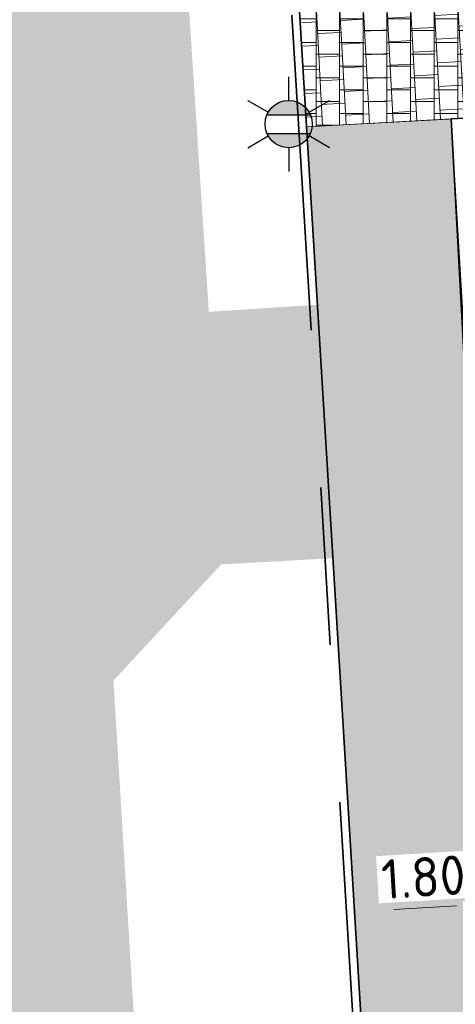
# Model space of a CAD drawing. Header units: metres. Extents: x 162305 to 163132, y 502542 to 502928.
# Tile 115 of 222: x 162443.14 to 162448.67, y 502844.2 to 502856.69. Entities that reach past the tile are written whole.
import ezdxf
from ezdxf.enums import TextEntityAlignment as Align

# ---------------------------------------------------------------- set-up
doc = ezdxf.new("R2010")
doc.units = ezdxf.units.M
doc.linetypes.add('VH-OPSLUITBAND-SO', pattern=[10, 4, -2, 2, -2])
for name, color, linetype, lineweight, true_color in [('B-WE-OV-LICHTMAST-S-200', 190, 'Continuous', 18, 0x7f00ff), ('N-BH-VH-VERHARDING_TEGEL-Grijs', 253, 'Continuous', 13, 0x828282), ('N-WE-OV-LICHTMAST-S-200', 190, 'Continuous', 25, 0x7f00ff), ('N-WE-VH-KANTOPSLUITING_OPSLUITBAND_100X200-G', 150, 'VH-OPSLUITBAND-SO', 35, 0x007fff)]:
    doc.layers.add(name, color=color, linetype=linetype, lineweight=lineweight, true_color=true_color)
for name, color, linetype, lineweight in [('N-WE-GR-GRAS-A-200', 62, 'Continuous', 18), ('N-WE-VH-KANTOPSLUITING_VOORKANTBAND-G', 50, 'Continuous', 35), ('N-WE-VH-OPENVERHARDING_TEGEL-A', 92, 'Continuous', 18), ('X-XX-AL-M', 7, 'Continuous', 18)]:
    doc.layers.add(name, color=color, linetype=linetype, lineweight=lineweight)
doc.styles.add('NLCS-ISO', font='NLCS-ISO.ttf')
doc.styles.add('NLCS-ISO-M200-T25', font='NLCS-ISO.ttf', dxfattribs={"height": 0.5})
doc.dimstyles.new('NLCS-M200-T25-PIJL_L2_H2', dxfattribs={"dimscale": 0.2, "dimtxt": 2.5, "dimasz": 2.5, "dimexe": 2, "dimexo": 2, "dimgap": 0.7, "dimtad": 1, "dimzin": 0, "dimdsep": 46, "dimtxsty": 'NLCS-ISO-M200-T25', "dimcen": 0, "dimdle": 2, "dimclrd": 256, "dimclre": 256, "dimclrt": 256, "dimazin": 0, "dimtfac": 1, "dimtdec": 3, "dimtofl": 0, "dimtmove": 0, "dimatfit": 3, "dimfxl": 2, "dimfxlon": 1, "dimtfillclr": 256, "dimtolj": 1, "dimtzin": 0, "dimlwd": -1, "dimlwe": -1, "dimarcsym": 0})
pattern_1 = [(0, (0, 0), (2, 2), [0.5, -1.5]), (0, (1.1, 1.2), (2, 2), [0.5, -1.5]), (90, (0.2, 0.7000000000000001), (-2, 2), [0.5, -1.5]), (90, (1, 1.4), (-2, 2), [0.5, -1.5]), (45, (0.4, 1.4), (0, 2.00000000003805), [0.5, -2.328427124]), (135, (1.1, 0), (-2.00000000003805, 0), [0.5, -2.328427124]), (26.56505119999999, (0.5, 0.6000000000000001), (2.000000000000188, 8.001289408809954e-10), [0.5, -3.972135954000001]), (26.56505119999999, (1.4, 1.6), (2.000000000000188, 8.001289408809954e-10), [0.5, -3.972135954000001]), (63.43494882, (1.4, 0), (1.019972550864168e-10, 2.000000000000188), [0.4999999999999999, -3.972135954]), (63.43494882, (0.5, 0.9), (1.019972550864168e-10, 2.000000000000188), [0.4999999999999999, -3.972135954]), (63.43494882, (1.2, 0.4), (1.019972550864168e-10, 2.000000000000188), [0.4999999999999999, -3.972135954]), (116.5650512, (0, 1.1), (-8.00129740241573e-10, 2.000000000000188), [0.4999999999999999, -3.972135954]), (153.43494882, (0.4, 0.3), (-2.000000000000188, 1.019979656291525e-10), [0.5, -3.972135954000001])]

# ---------------------------------------------------------------- blocks, each defined once
blk = doc.blocks.new('*D486')
at = {"layer": 'Defpoints', "color": 0, "transparency": 16777216}
for p in [(162447.3450821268, 502846.0781125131), (162449.1771200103, 502845.6070288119), (162447.3882472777, 502845.3694288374)]:
    blk.add_point(p, dxfattribs=at)
at = {"layer": 'X-XX-AL-M', "transparency": 16777216}
for p, q in [((162447.3694006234, 502845.678852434), (162447.4125657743, 502844.9701687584)), ((162448.6858513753, 502845.4484644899), (162447.8873223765, 502845.3998269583)), ((162449.1849264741, 502845.4788626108), (162449.2092449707, 502845.0796025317))]:
    blk.add_line(p, q, dxfattribs=at)
for points in [[(162447.8822560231, 502845.4830061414), (162447.89238873, 502845.3166477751), (162447.3882472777, 502845.3694288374)], [(162448.6807850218, 502845.5316436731), (162448.6909177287, 502845.3652853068), (162449.1849264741, 502845.4788626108)]]:
    blk.add_solid(points, dxfattribs=at)
at = {"layer": 'X-XX-AL-M', "transparency": 16777216, "insert": (162448.2628763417, 502845.8134243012), "char_height": 0.5, "attachment_point": 5, "rotation": 3.4855174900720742, "style": 'NLCS-ISO-M200-T25', "bg_fill": 3, "box_fill_scale": 1.1, "bg_fill_color": 256, "bg_fill_true_color": 13158600, "bg_fill_transparency": 0}
blk.add_mtext('\\A1;1.80', dxfattribs=at)
blk = doc.blocks.new('B-SOV-LICHTMAST-SO')
for p, q in [((9.895807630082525e-10, 1.500000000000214), (1.979077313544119e-09, 3.000000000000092)), ((-1.299038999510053, 0.7500000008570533), (-2.598074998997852, 1.500000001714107)), ((1.299039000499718, 0.7499999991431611), (2.598075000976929, 1.499999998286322)), ((-1.299039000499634, -0.7499999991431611), (-2.598075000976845, -1.499999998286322)), ((1.299038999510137, -0.7500000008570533), (2.598074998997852, -1.500000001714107)), ((-9.895807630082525e-10, -1.500000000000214), (-1.978993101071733e-09, -3.000000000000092))]:
    blk.add_line(p, q)
at = {"flags": 128}
for points in [[(-1.377981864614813, 0.5925925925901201), (1.377981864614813, 0.5925925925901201)], [(-1.377981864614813, -0.5925925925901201), (1.377981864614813, -0.5925925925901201)]]:
    blk.add_lwpolyline(points, dxfattribs=at)
blk.add_circle((0, 0), 1.5)
at = {"style": 'NLCS-ISO'}
blk.add_attdef('TYPE', text='', height=1.8, dxfattribs=at).set_placement((1.979077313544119e-09, 3.000000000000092), align=Align.BOTTOM_CENTER)
blk = doc.blocks.new('SOV-LICHTMAST-SO')
h = blk.add_hatch(color=256)
h.paths.add_polyline_path([(1.377981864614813, 0.5925925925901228, 0.6585046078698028), (-1.377981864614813, 0.5925925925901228)])
h.paths.add_polyline_path([(-1.377981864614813, -0.5925925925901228, 0.6585046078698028), (1.377981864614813, -0.5925925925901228)])
at = {"flags": 128}
for points in [[(9.895807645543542e-10, 1.5), (1.979077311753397e-09, 3.000000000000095)], [(-2.598074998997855, 1.500000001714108), (-1.299038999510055, 0.750000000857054)], [(1.299039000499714, 0.7499999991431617), (2.598075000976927, 1.499999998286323)], [(-1.377981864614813, 0.5925925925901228), (1.377981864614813, 0.5925925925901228)], [(-1.377981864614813, -0.5925925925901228), (1.377981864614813, -0.5925925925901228)], [(-2.598075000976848, -1.499999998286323), (-1.299039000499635, -0.7499999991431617)], [(2.598074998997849, -1.500000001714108), (1.299038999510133, -0.750000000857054)], [(-9.895807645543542e-10, -1.500000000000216), (-1.978993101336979e-09, -3.000000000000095)]]:
    blk.add_lwpolyline(points, dxfattribs=at)
blk.add_circle((0, 0), 1.5)
at = {"style": 'NLCS-ISO'}
blk.add_attdef('TYPE', text='', height=1.8, dxfattribs=at).set_placement((1.979077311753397e-09, 3.000000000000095), align=Align.BOTTOM_CENTER)

msp = doc.modelspace()

# ---------------------------------------------------------------- hatches: boundary and pattern name
at = {"layer": 'N-WE-GR-GRAS-A-200'}
h = msp.add_hatch(dxfattribs=at)
h.set_pattern_fill('AGR-GRAS_02-SO', color=256, scale=0.2, style=0, pattern_type=2)
h.set_pattern_definition(pattern_1)
h.paths.add_polyline_path([(162421.5165590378, 502819.7260517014), (162435.0341480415, 502820.5761715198), (162435.1688183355, 502820.4316233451), (162435.3426501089, 502820.2749681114), (162435.552850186, 502820.1206294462), (162435.8967156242, 502819.9441172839), (162436.2277402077, 502819.8405780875), (162436.6488709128, 502819.7886927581), (162442.0138132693, 502820.0949395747), (162442.1810611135, 502820.2103278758), (162442.3248732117, 502817.9525913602), (162445.007909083, 502818.1234939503), (162446.2444226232, 502817.2507322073), (162443.1915292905, 502817.0609060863), (162443.5109028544, 502811.9245559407), (162442.5054510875, 502811.8576059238), (162442.17, 502817.226), (162424.634, 502816.1300000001), (162424.643, 502815.982), (162424.9671399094, 502810.7714661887), (162422.0807124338, 502810.5898051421)])
edge = h.paths.add_edge_path(flags=16)
edge.add_ellipse((162362.043387, 502852.5697739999), major_axis=(-0.002383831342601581, 0.03742427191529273), ratio=0.9992283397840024, start_angle=0, end_angle=360, ccw=False)
edge = h.paths.add_edge_path(flags=16)
edge.add_ellipse((162362.5847170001, 502843.0740939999), major_axis=(-0.002383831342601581, 0.03742427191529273), ratio=0.9992283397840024, start_angle=0, end_angle=360, ccw=False)
edge = h.paths.add_edge_path(flags=16)
edge.add_ellipse((162361.374981, 502862.4700579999), major_axis=(-0.002383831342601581, 0.03742427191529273), ratio=0.9992283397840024, start_angle=0, end_angle=360, ccw=False)
h.paths.add_polyline_path([(162362.2190213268, 502859.5504481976), (162362.3188333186, 502859.5565773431), (162363.5149332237, 502840.0783135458), (162363.4151212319, 502840.0721844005), (162363.4427023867, 502839.6230304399), (162363.5425143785, 502839.6291595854), (162363.6292576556, 502838.2165615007), (162362.8224999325, 502838.1585549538), (162362.7862460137, 502838.484052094), (162362.7876825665, 502838.4841989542), (162362.7580411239, 502838.7741446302), (162362.163, 502845.4909999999), (162360.89836909, 502866.6763346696), (162361.8778000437, 502866.7387219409), (162362.2912521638, 502860.0057313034), (162362.191440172, 502859.9996021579)])
h.paths.add_polyline_path([(162370.3601271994, 502859.1295107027), (162370.1821962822, 502861.9228857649), (162370.463, 502861.9199999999), (162370.486, 502861.4019999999), (162370.7786257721, 502861.4149999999), (162370.814, 502860.8959999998), (162371.3365986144, 502860.9349999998), (162371.387, 502859.961), (162371.777, 502859.9789999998), (162371.7795167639, 502859.2226011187)])
edge = h.paths.add_edge_path(flags=16)
edge.add_ellipse((162389.543764, 502924.3068979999), major_axis=(-0.002385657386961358, 0.03745293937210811), ratio=0.9992283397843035, start_angle=0, end_angle=360, ccw=False)
edge = h.paths.add_edge_path(flags=16)
edge.add_ellipse((162379.964316, 502923.7109299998), major_axis=(-0.002385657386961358, 0.03745293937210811), ratio=0.9992283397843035, start_angle=0, end_angle=360, ccw=False)
h.paths.add_polyline_path([(162371.042, 502923.0409999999), (162371.029, 502923.5469999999), (162371.0223638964, 502923.6548720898), (162398.1123599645, 502925.3046281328), (162398.1452615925, 502924.7643634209)])
edge = h.paths.add_edge_path(flags=16)
edge.add_ellipse((162472.361153, 502871.472719), major_axis=(-0.002385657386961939, 0.03745293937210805), ratio=0.9992283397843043, start_angle=0, end_angle=360, ccw=False)
edge = h.paths.add_edge_path(flags=16)
edge.add_ellipse((162472.2864730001, 502872.403486), major_axis=(-0.002385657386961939, 0.03745293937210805), ratio=0.9992283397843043, start_angle=0, end_angle=360, ccw=False)
edge = h.paths.add_edge_path(flags=16)
edge.add_ellipse((162481.3114880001, 502872.9735409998), major_axis=(-0.002385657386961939, 0.03745293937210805), ratio=0.9992283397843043, start_angle=0, end_angle=360, ccw=False)
edge = h.paths.add_edge_path(flags=16)
edge.add_ellipse((162481.4002010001, 502872.0775119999), major_axis=(-0.002385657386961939, 0.03745293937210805), ratio=0.9992283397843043, start_angle=0, end_angle=360, ccw=False)
edge = h.paths.add_edge_path(flags=16)
edge.add_ellipse((162491.4805440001, 502873.637313), major_axis=(-0.002385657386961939, 0.03745293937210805), ratio=0.9992283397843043, start_angle=0, end_angle=360, ccw=False)
edge = h.paths.add_edge_path()
edge.add_line((162491.6143036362, 502871.717545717), (162490.495948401, 502871.6572610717))
edge.add_line((162490.495948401, 502871.6572610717), (162490.4911206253, 502871.770458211))
edge.add_line((162490.4911206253, 502871.770458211), (162478.1572766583, 502870.9921482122))
edge.add_line((162478.1572766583, 502870.9921482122), (162470.9743753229, 502870.6049558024))
edge.add_line((162470.9743753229, 502870.6049558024), (162470.8563556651, 502872.5000220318))
edge.add_line((162470.8563556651, 502872.5000220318), (162485.6270000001, 502873.4150000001))
edge.add_line((162485.6270000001, 502873.4150000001), (162493.227, 502873.874))
edge.add_line((162493.227, 502873.874), (162492.8458826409, 502880.3916842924))
edge.add_line((162492.8458826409, 502880.3916842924), (162493.9870089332, 502880.4646632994))
edge.add_line((162493.9870089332, 502880.4646632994), (162494.5185704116, 502871.8740994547))
edge.add_line((162494.5185704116, 502871.8740994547), (162491.6457403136, 502871.7192403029))
edge.add_ellipse((162491.6281880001, 502871.7524060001), major_axis=(-0.002385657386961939, 0.03745293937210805), ratio=0.9992283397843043, start_angle=204.2610710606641, end_angle=514.6215030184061)
h.paths.add_polyline_path([(162503.0755587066, 502855.4427169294), (162503.1753678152, 502855.4488928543), (162503.1815437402, 502855.3490837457), (162507.7228581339, 502855.6300883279), (162508.3250288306, 502845.8984091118), (162508.8258166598, 502845.9293965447), (162509.9220368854, 502845.9962164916), (162508.4797209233, 502869.3054814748), (162502.5611213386, 502868.9392541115), (162502.3616388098, 502868.2951169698), (162502.3731368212, 502866.8913389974)])
h.paths.add_polyline_path([(162538.7342247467, 502870.4526310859), (162538.7367962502, 502870.458550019), (162538.7430412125, 502870.4777147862), (162538.7473811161, 502870.496931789), (162538.7498959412, 502870.5159468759), (162538.7507036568, 502870.5345366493), (162538.7498980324, 502870.5531265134), (162538.7473853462, 502870.5721418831), (162538.7430476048, 502870.5913593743), (162538.7368047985, 502870.6105248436), (162538.7286236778, 502870.6293614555), (162538.7222540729, 502870.6408522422), (162538.7033428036, 502870.9382040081), (162537.9507959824, 502870.8903428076), (162537.9680789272, 502870.6185940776), (162537.964609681, 502870.6106081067), (162537.9583653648, 502870.5914438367), (162537.9540258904, 502870.5722273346), (162537.9515112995, 502870.5532127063), (162537.9507036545, 502870.5346233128), (162537.9515092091, 502870.5160338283), (162537.9540216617, 502870.4970189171), (162537.9583589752, 502870.4778019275), (162537.964601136, 502870.4586369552), (162537.9727813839, 502870.4398007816), (162537.9803143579, 502870.4262100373), (162537.9986571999, 502870.137795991), (162538.7512040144, 502870.1856571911)], flags=16)
edge = h.paths.add_edge_path(flags=16)
edge.add_ellipse((162531.9063522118, 502869.9819825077), major_axis=(-0.2500000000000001, 0), ratio=1, start_angle=-146.51130248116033, end_angle=206.7590416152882, ccw=False)
edge.add_line((162532.1148508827, 502870.1199256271), (162532.1295791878, 502870.0945423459))
edge = h.paths.add_edge_path(flags=16)
edge.add_ellipse((162511.918555, 502869.277477), major_axis=(-0.00238565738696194, 0.03745293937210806), ratio=0.9992283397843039, start_angle=0, end_angle=360, ccw=False)
edge = h.paths.add_edge_path(flags=16)
edge.add_ellipse((162522.496849, 502868.4620289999), major_axis=(-0.00238565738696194, 0.03745293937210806), ratio=0.9992283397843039, start_angle=0, end_angle=360, ccw=False)
edge = h.paths.add_edge_path(flags=16)
edge.add_ellipse((162522.447144, 502869.8904319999), major_axis=(-0.00238565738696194, 0.03745293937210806), ratio=0.9992283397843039, start_angle=0, end_angle=360, ccw=False)
edge = h.paths.add_edge_path(flags=16)
edge.add_ellipse((162532.378619, 502869.05672), major_axis=(-0.00238565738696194, 0.03745293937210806), ratio=0.9992283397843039, start_angle=0, end_angle=360, ccw=False)
edge = h.paths.add_edge_path()
edge.add_line((162511.9016605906, 502867.7473060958), (162510.2102112, 502867.6449842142))
edge.add_line((162510.2102112, 502867.6449842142), (162510.1085309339, 502869.3060766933))
edge.add_line((162510.1085309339, 502869.3060766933), (162538.7403474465, 502871.0777381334))
edge.add_line((162538.7403474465, 502871.0777381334), (162538.8441031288, 502869.3771517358))
edge.add_line((162538.8441031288, 502869.3771517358), (162511.9425193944, 502867.7497777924))
edge.add_ellipse((162511.920191, 502867.7799310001), major_axis=(-0.00238565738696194, 0.03745293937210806), ratio=0.9992283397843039, start_angle=212.895373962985, end_angle=506.7391838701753)
edge = h.paths.add_edge_path(flags=16)
edge.add_ellipse((162554.016631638, 502704.4069191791), major_axis=(-0.2500000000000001, 0), ratio=1, start_angle=-19.78060631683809, end_angle=333.4897362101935, ccw=False)
edge.add_line((162553.7813827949, 502704.4915240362), (162553.7929180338, 502704.5185087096))
edge = h.paths.add_edge_path()
edge.add_ellipse((162551.4431023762, 502714.7606002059), major_axis=(-0.5786424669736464, 0), ratio=1, start_angle=88.32756619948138, end_angle=98.42476321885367)
edge.add_line((162551.5278796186, 502714.1882018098), (162556.303, 502714.513))
edge.add_line((162556.303, 502714.513), (162556.577, 502710.1250000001))
edge.add_line((162556.577, 502710.1250000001), (162556.776, 502710.137))
edge.add_line((162556.776, 502710.137), (162556.8456714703, 502709.2360332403))
edge.add_line((162556.8456714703, 502709.2360332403), (162552.7317102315, 502708.9739843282))
edge.add_line((162552.7317102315, 502708.9739843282), (162552.9859847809, 502704.982074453))
edge.add_line((162552.9859847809, 502704.982074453), (162557.1540978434, 502705.2475726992))
edge.add_line((162557.1540978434, 502705.2475726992), (162557.1710000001, 502705.029))
edge.add_line((162557.1710000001, 502705.029), (162577.095, 502706.273))
edge.add_line((162577.095, 502706.273), (162577.2190000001, 502706.8259999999))
edge.add_line((162577.2190000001, 502706.8259999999), (162577.3048540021, 502705.3783479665))
edge.add_line((162577.3048540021, 502705.3783479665), (162549.7918656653, 502703.6927452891))
edge.add_line((162549.7918656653, 502703.6927452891), (162549.1598177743, 502713.8137040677))
edge.add_line((162549.1598177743, 502713.8137040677), (162549.361875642, 502713.8262496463))
edge.add_line((162549.361875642, 502713.8262496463), (162549.3556780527, 502713.9260674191))
edge.add_line((162549.3556780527, 502713.9260674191), (162550.2635827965, 502713.9824417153))
edge.add_ellipse((162550.2202014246, 502714.6810961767), major_axis=(-0.7000000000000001, 0), ratio=1, start_angle=93.55309047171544, end_angle=128.9931781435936)
edge.add_line((162550.6606609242, 502714.1370415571), (162551.426214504, 502714.1822042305))
edge = h.paths.add_edge_path(flags=16)
edge.add_ellipse((162508.182291, 502708.9626890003), major_axis=(-0.002385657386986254, 0.03745293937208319), ratio=0.9992283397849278, start_angle=0, end_angle=360, ccw=False)
edge = h.paths.add_edge_path(flags=16)
edge.add_ellipse((162498.418432, 502708.1386420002), major_axis=(-0.002385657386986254, 0.03745293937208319), ratio=0.9992283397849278, start_angle=0, end_angle=360, ccw=False)
edge = h.paths.add_edge_path(flags=16)
edge.add_ellipse((162487.92888, 502707.676082), major_axis=(-0.002385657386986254, 0.03745293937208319), ratio=0.9992283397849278, start_angle=0, end_angle=360, ccw=False)
edge = h.paths.add_edge_path(flags=16)
edge.add_ellipse((162478.21442, 502707.1048410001), major_axis=(-0.002385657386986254, 0.03745293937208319), ratio=0.9992283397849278, start_angle=0, end_angle=360, ccw=False)
h.paths.add_polyline_path([(162476.6849999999, 502707.0870000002), (162505.879, 502708.9120000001), (162539.79, 502710.978), (162539.8512384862, 502709.9872224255), (162476.7460532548, 502706.0992192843)])
edge = h.paths.add_edge_path(flags=16)
edge.add_ellipse((162395.834261, 502721.3618740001), major_axis=(-0.002383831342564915, 0.03742427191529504), ratio=0.999228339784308, start_angle=0, end_angle=360, ccw=False)
edge = h.paths.add_edge_path(flags=16)
edge.add_ellipse((162396.470102, 502711.1848960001), major_axis=(-0.002383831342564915, 0.03742427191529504), ratio=0.999228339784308, start_angle=0, end_angle=360, ccw=False)
edge = h.paths.add_edge_path()
edge.add_line((162395.3827017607, 502731.7149209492), (162396.765, 502708.907))
edge.add_line((162396.765, 502708.907), (162397.0362159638, 502704.3002450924))
edge.add_line((162397.0362159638, 502704.3002450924), (162396.2952306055, 502704.2557530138))
edge.add_line((162396.2952306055, 502704.2557530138), (162395.7976409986, 502704.6969723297))
edge.add_line((162395.7976409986, 502704.6969723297), (162394.0179850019, 502733.9348903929))
edge.add_line((162394.0179850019, 502733.9348903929), (162394.9004865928, 502734.9337845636))
edge.add_line((162394.9004865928, 502734.9337845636), (162395.1865293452, 502734.9517658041))
edge.add_line((162395.1865293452, 502734.9517658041), (162395.3786342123, 502731.7820354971))
edge.add_ellipse((162395.364097, 502731.7474740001), major_axis=(-0.002383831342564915, 0.03742427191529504), ratio=0.999228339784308, start_angle=333.5251489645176, end_angle=566.1216927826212)
edge = h.paths.add_edge_path(flags=16)
edge.add_ellipse((162599.331135, 502707.3641609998), major_axis=(-0.002385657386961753, 0.03745293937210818), ratio=0.9992283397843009, start_angle=0, end_angle=360, ccw=False)
edge = h.paths.add_edge_path(flags=16)
edge.add_ellipse((162589.564927, 502706.8229459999), major_axis=(-0.002385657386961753, 0.03745293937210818), ratio=0.9992283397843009, start_angle=0, end_angle=360, ccw=False)
edge = h.paths.add_edge_path()
edge.add_ellipse((162583.9606018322, 502706.2395809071), major_axis=(-0.25, 0), ratio=1, start_angle=93.48921757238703, end_angle=273.4892176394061)
edge.add_line((162583.9453866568, 502706.4891174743), (162583.9425624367, 502706.5354361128))
edge.add_line((162583.9425624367, 502706.5354361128), (162608.977, 502708.0619999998))
edge.add_line((162608.977, 502708.0619999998), (162609.0222481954, 502707.3215365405))
edge.add_line((162609.0222481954, 502707.3215365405), (162583.9881483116, 502705.7878047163))
edge.add_line((162583.9881483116, 502705.7878047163), (162583.9758170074, 502705.9900443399))
edge = h.paths.add_edge_path(flags=16)
edge.add_ellipse((162616.1438289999, 502666.5185710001), major_axis=(-0.002383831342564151, 0.03742427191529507), ratio=0.9992283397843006, start_angle=0, end_angle=360, ccw=False)
edge = h.paths.add_edge_path(flags=16)
edge.add_ellipse((162615.418174, 502676.4011740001), major_axis=(-0.002383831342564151, 0.03742427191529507), ratio=0.9992283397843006, start_angle=0, end_angle=360, ccw=False)
edge = h.paths.add_edge_path()
edge.add_ellipse((162615.4285143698, 502664.8072041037), major_axis=(-0.25, 0), ratio=1, start_angle=33.48920055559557, end_angle=333.4892346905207)
edge.add_line((162615.2048017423, 502664.9187955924), (162615.1525454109, 502664.9448619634))
edge.add_line((162615.1525454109, 502664.9448619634), (162613.958497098, 502684.041838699))
edge.add_line((162613.958497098, 502684.041838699), (162615.1414976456, 502684.115805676))
edge.add_line((162615.1414976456, 502684.115805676), (162615.159, 502683.7990000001))
edge.add_line((162615.159, 502683.7990000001), (162616.3066053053, 502665.5481842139))
edge.add_line((162616.3066053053, 502665.5481842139), (162616.3033225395, 502665.5336481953))
edge.add_line((162616.3033225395, 502665.5336481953), (162616.3008077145, 502665.514633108))
edge.add_line((162616.3008077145, 502665.514633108), (162616.2999999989, 502665.4960433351))
edge.add_line((162616.2999999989, 502665.4960433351), (162616.3008056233, 502665.4774534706))
edge.add_line((162616.3008056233, 502665.4774534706), (162616.3033183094, 502665.4584381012))
edge.add_line((162616.3033183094, 502665.4584381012), (162616.3076560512, 502665.4392206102))
edge.add_line((162616.3076560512, 502665.4392206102), (162616.3138988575, 502665.4200551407))
edge.add_line((162616.3138988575, 502665.4200551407), (162616.314791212, 502665.4180005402))
edge.add_line((162616.314791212, 502665.4180005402), (162616.722, 502658.942))
edge.add_line((162616.722, 502658.942), (162615.5333526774, 502658.8544320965))
edge.add_line((162615.5333526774, 502658.8544320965), (162615.1717733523, 502664.6373404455))
edge.add_line((162615.1717733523, 502664.6373404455), (162615.2200169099, 502664.6692591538))
h.paths.add_polyline_path([(162613.8066207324, 502655.3830135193), (162613.5983157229, 502658.7118775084), (162613.6383711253, 502658.7148283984), (162613.9336933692, 502653.9916007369), (162582.143659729, 502652.0176703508), (162582.0627495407, 502653.3171170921)])
h.paths.add_polyline_path([(162630.4243863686, 502647.5564365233), (162630.6988101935, 502642.625785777), (162628.400261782, 502642.4938657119), (162627.7770362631, 502642.4580970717), (162627.7860277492, 502642.2775601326), (162603.4329293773, 502640.7654094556), (162603.1143130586, 502645.8967066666), (162602.0771908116, 502645.8411463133), (162602.1052835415, 502645.3920240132), (162602.140627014, 502645.3942347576), (162602.4673671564, 502640.0490361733), (162633.8554516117, 502641.9628847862), (162634.1446303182, 502641.9819357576), (162633.8808725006, 502644.367061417), (162633.7172807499, 502644.9995907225), (162633.3784737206, 502645.7268571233), (162632.876258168, 502646.363503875), (162632.2858631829, 502646.8539192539), (162631.6236958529, 502647.2106270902)])
edge = h.paths.add_edge_path(flags=16)
edge.add_ellipse((162567.844551, 502652.1996749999), major_axis=(-0.002385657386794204, 0.03745293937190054), ratio=0.9992283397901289, start_angle=0, end_angle=360, ccw=False)
edge = h.paths.add_edge_path()
edge.add_line((162548.0456737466, 502650.7682154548), (162548.0302749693, 502651.0150177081))
edge.add_line((162548.0302749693, 502651.0150177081), (162549.486, 502651.1087671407))
edge.add_line((162549.486, 502651.1087671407), (162549.486, 502650.5171653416))
edge.add_line((162549.486, 502650.5171653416), (162550.286, 502650.5171653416))
edge.add_line((162550.286, 502650.5171653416), (162550.286, 502651.1602875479))
edge.add_line((162550.286, 502651.1602875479), (162558.5596133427, 502651.6931124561))
edge.add_ellipse((162558.586846, 502651.7189099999), major_axis=(-0.002385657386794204, 0.03745293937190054), ratio=0.9992283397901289, start_angle=129.7834060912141, end_angle=230.2967654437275)
edge.add_line((162558.6171626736, 502651.6968186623), (162573.8774278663, 502652.679587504))
edge.add_line((162573.8774278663, 502652.679587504), (162573.9442433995, 502651.6087087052))
edge.add_line((162573.9442433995, 502651.6087087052), (162548.0933813, 502650.003587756))
edge.add_line((162548.0933813, 502650.003587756), (162548.0496484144, 502650.7045118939))
edge.add_ellipse((162548.027968, 502650.7351350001), major_axis=(-0.002385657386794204, 0.03745293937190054), ratio=0.9992283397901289, start_angle=211.6726546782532, end_angle=328.1783617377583)
edge = h.paths.add_edge_path(flags=16)
edge.add_ellipse((162430.664854, 502659.8648859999), major_axis=(-0.002385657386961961, 0.03745293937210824), ratio=0.999228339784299, start_angle=0, end_angle=360, ccw=False)
edge = h.paths.add_edge_path(flags=16)
edge.add_ellipse((162420.419076, 502659.6422339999), major_axis=(-0.002385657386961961, 0.03745293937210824), ratio=0.999228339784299, start_angle=0, end_angle=360, ccw=False)
edge = h.paths.add_edge_path(flags=16)
edge.add_ellipse((162411.255758, 502659.1550639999), major_axis=(-0.002385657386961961, 0.03745293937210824), ratio=0.999228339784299, start_angle=0, end_angle=360, ccw=False)
h.paths.add_polyline_path([(162435.5066193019, 502661.0433013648), (162435.3233302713, 502659.8573135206), (162409.6329158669, 502658.2621252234), (162409.5620526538, 502659.4211363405), (162417.3110000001, 502659.9086496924), (162417.3110000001, 502659.5641653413), (162418.1110000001, 502659.5641653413), (162418.1110000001, 502659.9623525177)])
edge = h.paths.add_edge_path()
edge.add_arc((162406.536, 502665.135), 0.2500000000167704, 314.1360549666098, 386.7590416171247)
edge.add_line((162406.759226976, 502665.2475598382), (162406.7444974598, 502665.27294495))
edge.add_arc((162406.5359999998, 502665.135), 0.2500000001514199, 33.48920055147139, 53.15212306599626)
edge.add_line((162406.685923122, 502665.3350576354), (162405.617, 502682.119))
edge.add_line((162405.617, 502682.119), (162404.587, 502699.361))
edge.add_line((162404.587, 502699.361), (162405.1143578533, 502699.3935952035))
edge.add_line((162405.1143578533, 502699.3935952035), (162407.5658656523, 502659.2976883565))
edge.add_line((162407.5658656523, 502659.2976883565), (162407.0728233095, 502659.2672141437))
edge.add_line((162407.0728233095, 502659.2672141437), (162407.068, 502659.3430000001))
edge.add_line((162407.068, 502659.3430000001), (162407.062, 502659.4299999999))
edge.add_line((162407.062, 502659.4299999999), (162406.7100911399, 502664.9555779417))
h.paths.add_polyline_path([(162384.1750049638, 502626.9891315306), (162385.0461632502, 502626.5921299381), (162372.824584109, 502599.0138271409), (162371.3350000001, 502595.4950000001), (162370.7215316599, 502593.4947695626), (162370.3940593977, 502591.742593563), (162370.27, 502590.8190000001), (162370.22, 502589.0400000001), (162370.38, 502587.0300000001), (162370.565, 502585.909), (162371.415, 502583.295), (162372.1925058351, 502581.7065360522), (162370.9084498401, 502584.3298946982), (162369.965918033, 502586.8058962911), (162369.7468094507, 502588.0398939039), (162369.6159284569, 502589.5431637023), (162369.6091660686, 502591.0279743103), (162369.7646776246, 502592.5846402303), (162370.1565436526, 502594.4288020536), (162370.7452851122, 502596.21519706), (162373.7388263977, 502603.1545829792), (162382.0728048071, 502622.3892297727), (162383.9823001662, 502627.0156439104)])
h.paths.add_polyline_path([(162633.5463762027, 502600.5126540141), (162633.8283551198, 502595.9714000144), (162634.9231162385, 502596.039376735), (162635.3607743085, 502596.0881576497), (162635.8073451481, 502596.2543479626), (162636.1271517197, 502596.4813361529), (162636.3947428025, 502596.7820698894), (162636.6092821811, 502597.1852952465), (162636.6796266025, 502597.5214881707), (162636.6916618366, 502597.8519463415), (162636.4580000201, 502601.6318122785), (162636.458, 502601.6900000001), (162604.9018155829, 502599.7525513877), (162604.8522315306, 502599.7495070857), (162605.1491306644, 502595.6509770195), (162605.3252974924, 502595.0911310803), (162605.5291921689, 502594.7712351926), (162606.0306337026, 502594.3268080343), (162606.4894983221, 502594.1006345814), (162606.9796067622, 502594.0141961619), (162607.3978853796, 502594.0296818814), (162607.3792933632, 502594.3291052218), (162607.4791011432, 502594.3353025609), (162607.1971222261, 502598.8765565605)])
h = msp.add_hatch(dxfattribs=at)
h.set_pattern_fill('AGR-GRAS_02-SO', color=256, scale=0.2, style=0, pattern_type=2)
h.set_pattern_definition(pattern_1)
h.paths.add_polyline_path([(162370.4704519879, 502857.3328921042), (162387.2375305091, 502858.392005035), (162388.7002985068, 502833.1742327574), (162384.8642771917, 502832.93306808), (162384.7701603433, 502834.4301125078), (162383.2731159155, 502834.3359956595), (162383.3672327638, 502832.8389512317), (162381.4116813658, 502832.7160087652), (162380.3013075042, 502851.2279750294), (162373.8384680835, 502850.8134454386), (162373.9872703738, 502848.8542152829), (162371.1309053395, 502847.8120821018)])
h.paths.add_polyline_path([(162390.2407251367, 502839.0533485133), (162393.3019725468, 502839.2483422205), (162392.7556992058, 502847.7654496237), (162396.4108226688, 502848.1511941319), (162396.2719480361, 502850.4917869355), (162392.6174468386, 502850.1829835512), (162392.362329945, 502854.7279891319), (162393.6898262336, 502856.1666790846), (162408.223392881, 502857.1095369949), (162409.6846256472, 502855.8441421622), (162409.4339362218, 502859.6938548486), (162389.0241423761, 502858.4046526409)])
h.paths.add_polyline_path([(162439.2181977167, 502865.2797035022), (162439.2215593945, 502865.2666026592), (162439.231306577, 502865.2404346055), (162439.2441653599, 502865.2165716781), (162439.2594790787, 502865.195450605), (162439.2765540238, 502865.17730251), (162439.29472393, 502865.1621721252), (162439.3133961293, 502865.1499543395), (162439.3333131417, 502865.1398926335), (162439.3555013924, 502865.1317222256), (162439.3797555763, 502865.1260089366), (162439.4057038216, 502865.1233074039), (162439.4327991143, 502865.1241028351), (162439.4603349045, 502865.1287455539), (162439.4740138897, 502865.1325669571), (162439.4874893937, 502865.13739024), (162439.500652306, 502865.1431973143), (162439.5133961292, 502865.1499543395), (162439.5256197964, 502865.1576123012), (162439.5372303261, 502865.1661081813), (162439.5481451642, 502865.175366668), (162439.5582940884, 502865.1853023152), (162439.5760826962, 502865.2068276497), (162439.5903192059, 502865.2298951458), (162439.6009537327, 502865.253717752), (162439.6081329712, 502865.2775791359), (162439.6121513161, 502865.3008799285), (162439.6133961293, 502865.3231594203), (162439.6121513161, 502865.3454389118), (162439.6081329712, 502865.3687397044), (162439.6009537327, 502865.3926010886), (162439.5903192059, 502865.4164236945), (162439.5760826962, 502865.439491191), (162439.5582940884, 502865.4610165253), (162439.5481451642, 502865.4709521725), (162439.5372303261, 502865.4802106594), (162439.5256197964, 502865.4887065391), (162439.5133961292, 502865.4963645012), (162439.500652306, 502865.5031215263), (162439.4874893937, 502865.5089285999), (162439.4811342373, 502865.5112032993), (162440.166, 502868.492), (162440.639835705, 502870.5099826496), (162441.295687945, 502870.5513519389), (162441.5986008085, 502864.9319411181), (162405.9926212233, 502862.6828587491), (162405.9910506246, 502862.7075704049), (162405.3922588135, 502862.6695129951), (162405.393814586, 502862.645034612), (162395.8559539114, 502862.0425674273), (162395.8232005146, 502862.5682594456)])
h.paths.add_polyline_path([(162434.5465099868, 502841.8614736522), (162441.9460000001, 502845.227), (162440.8081252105, 502862.6752978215), (162441.8168297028, 502862.7413411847), (162442.1245690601, 502857.0323928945), (162445.2631888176, 502857.2015793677), (162445.5390560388, 502852.9825612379), (162446.9182771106, 502853.0727438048), (162447.1285163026, 502849.8574181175), (162445.6960000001, 502849.7789999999), (162444.328, 502848.3050000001), (162444.6830699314, 502842.4832788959), (162434.3683684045, 502841.854179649), (162441.8828892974, 502845.2641835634)])
at = {"layer": 'N-WE-VH-OPENVERHARDING_TEGEL-A', "true_color": 0x333333}
h = msp.add_hatch(dxfattribs=at)
h.set_pattern_fill('AVH-TEGEL_300X300_HALFST', color=250, pattern_type=2)
h.set_pattern_definition([(0, (500, 0), (0.3, 0.15), [0.3, -0.3]), (90, (500, 0), (-0.3, 1.83697019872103e-17), [])])
h.paths.add_polyline_path([(162446.4349736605, 502861.0201883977), (162448.9088018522, 502861.1535394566), (162449.2156134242, 502855.4618027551), (162446.781523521, 502855.3305937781), (162446.6629679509, 502857.2770340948), (162446.5535306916, 502859.0737481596), (162446.5481480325, 502859.1736031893), (162446.5474508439, 502859.1735656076)])
h = msp.add_hatch(dxfattribs=at)
h.set_pattern_fill('AVH-TEGEL_300X300_HALFST', color=250, angle=3.036056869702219, pattern_type=2)
h.set_pattern_definition([(3.036056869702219, (0, 0), (0.2916342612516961, 0.1656787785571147), [0.3, -0.3]), (93.0360568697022, (0, 0), (-0.2995789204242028, -0.01588931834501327), [])])
h.paths.add_polyline_path([(162446.4349736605, 502861.0201883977), (162448.9088018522, 502861.1535394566), (162449.2156134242, 502855.4618027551), (162446.781523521, 502855.3305937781), (162446.6629679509, 502857.2770340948), (162446.5535306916, 502859.0737481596), (162446.5481480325, 502859.1736031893), (162446.5474508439, 502859.1735656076)])
h = msp.add_hatch(dxfattribs=at)
h.set_pattern_fill('AVH-TEGEL_300X300_HALFST', color=250, angle=273.0855276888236, pattern_type=2)
h.set_pattern_definition([(273.0855276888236, (0, 0), (0.1659305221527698, -0.2914911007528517), [0.2999999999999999, -0.2999999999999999]), (3.085527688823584, (0, 0), (-0.0161479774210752, 0.2995650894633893), [])])
h.paths.add_polyline_path([(162448.6164832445, 502855.4295068), (162451.1996433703, 502812.4017366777), (162449.5028415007, 502812.2975209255), (162449.5028415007, 502812.3973238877), (162449.3967640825, 502812.3910494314), (162446.781523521, 502855.3305937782)])

# ---------------------------------------------------------------- linework, layer by layer
at = {"layer": 'N-BH-VH-VERHARDING_TEGEL-Grijs'}
msp.add_line((162448.6164832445, 502855.4295068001), (162446.781523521, 502855.3305937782), dxfattribs=at)
at = {"layer": 'N-BH-VH-VERHARDING_TEGEL-Grijs', "flags": 128}
msp.add_lwpolyline([(162446.4349736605, 502861.0201883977), (162448.9088018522, 502861.1535394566), (162449.2156134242, 502855.4618027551), (162446.781523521, 502855.3305937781), (162446.6629679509, 502857.2770340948), (162446.5535306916, 502859.0737481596), (162446.5481480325, 502859.1736031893), (162446.5474508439, 502859.1735656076), (162446.4349736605, 502861.0201883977)], dxfattribs=at)
msp.add_lwpolyline([(162448.6164832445, 502855.4295068), (162451.1996433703, 502812.4017366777), (162449.5028415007, 502812.2975209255), (162449.5028415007, 502812.3973238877), (162449.3967640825, 502812.3910494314), (162446.781523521, 502855.3305937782)], close=True, dxfattribs=at)
at = {"layer": 'N-WE-VH-KANTOPSLUITING_OPSLUITBAND_100X200-G'}
msp.add_lwpolyline([(162389.1239434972, 502858.4109566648), (162390.3342514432, 502839.1594609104), (162447.446383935, 502842.7701041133), (162446.5631104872, 502857.2716513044)], dxfattribs=at)
at = {"layer": 'N-WE-VH-KANTOPSLUITING_VOORKANTBAND-G'}
for points in [[(162409.946, 502853.248), (162409.5273608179, 502859.7999553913), (162389.0178679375, 502858.5044556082), (162390.2407251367, 502839.0533485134), (162447.5522646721, 502842.6765982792), (162446.6629679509, 502857.2770340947), (162442.12456906, 502857.0323928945), (162441.8168297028, 502862.7413411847), (162419.2440648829, 502861.3155130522)], [(162448.8990728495, 502850.1871177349), (162448.6164832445, 502855.4295068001), (162449.2156134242, 502855.4618027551)]]:
    msp.add_lwpolyline(points, dxfattribs=at)

# ---------------------------------------------------------------- block references
at = {"layer": 'B-WE-OV-LICHTMAST-S-200', "xscale": 0.2, "yscale": 0.2}
msp.add_blockref('B-SOV-LICHTMAST-SO', (162446.5531369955, 502855.3645738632), dxfattribs=at)
at = {"layer": 'N-WE-OV-LICHTMAST-S-200', "xscale": 0.2, "yscale": 0.2, "zscale": 0.51972000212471}
msp.add_blockref('SOV-LICHTMAST-SO', (162446.5531369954, 502855.3645738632), dxfattribs=at)

# ---------------------------------------------------------------- next in the draw order: dimensions: what is measured, and where the dimension line sits
at = {"layer": 'X-XX-AL-M'}
dim = msp.add_linear_dim(base=(162447.3882472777, 502845.3694288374), p1=(162449.1771200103, 502845.6070288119), p2=(162447.3450821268, 502846.078112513), angle=3.485517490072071, dimstyle='NLCS-M200-T25-PIJL_L2_H2', override={"dimtfill": 1}, dxfattribs=at)
dim.commit()
dim.dimension.update_dxf_attribs({"geometry": '*D486', "text_midpoint": (162448.2628763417, 502845.8134243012)})

doc.saveas('drawing.dxf')
